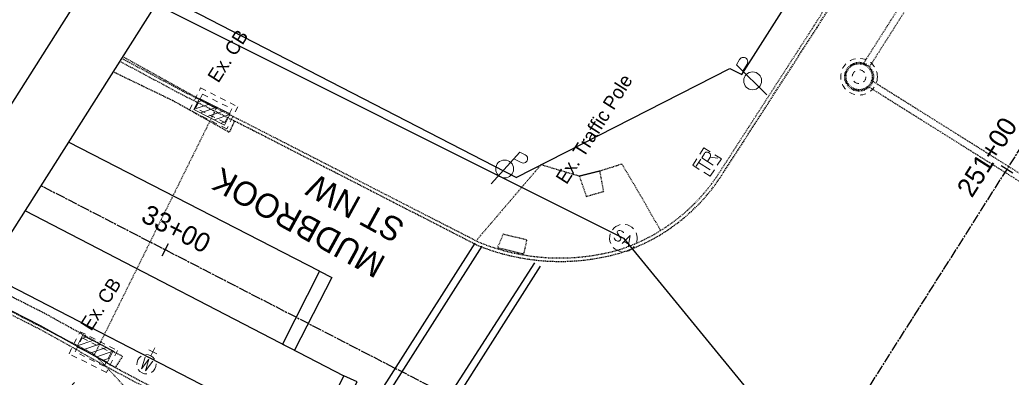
# Model space of a CAD drawing. Header units: feet. Extents: x 2248976 to 2249940, y 437917 to 439150.
# Tile 5 of 14: x 2249298 to 2249441, y 438259 to 438311. Entities that reach past the tile are written whole.
import ezdxf

# ---------------------------------------------------------------- set-up
doc = ezdxf.new("R2010")
doc.units = ezdxf.units.FT
doc.header["$MEASUREMENT"] = 0
doc.header["$PDMODE"] = 3
for name, pattern in [('CL', [2, 0.3, -0.15, 1.4, -0.15]), ('dsolidcl', [0]), ('OhDOT_USTN1', [0.055, 0.014, -0.041]), ('OhDOT_USTN2', [0.11, 0.069, -0.041]), ('OhDOT_USTN3', [0.22, 0.165, -0.055]), ('OhDOT_USTN4', [0.22, 0.11, -0.041, 0.028, -0.041]), ('OhDOT_USTN5', [0.11, 0.055, -0.055]), ('OhDOT_USTN6', [0.223, 0.083, -0.028, 0.028, -0.028, 0.028, -0.028]), ('OhDOT_USTN7', [0.221, 0.11, -0.028, 0.055, -0.028]), ('REDO_Drainage01', [1.6, 0.85, -0.75]), ('rowex', [0]), ('sanex', [0]), ('waterex', [0])]:
    doc.linetypes.add(name, pattern=pattern)
for name, color, linetype in [('BD_X_Building', 231, 'Continuous'), ('DR_X_Cells', 151, 'OhDOT_USTN2'), ('DR_X_Storm_Sewer', 151, 'OhDOT_USTN5'), ('GE_P_CL', 7, 'CL'), ('GE_P_CL_Text', 7, 'Continuous'), ('LT_X_Poles', 2, 'Continuous'), ('PM_X_CL_Double_Solid', 2, 'dsolidcl'), ('PM_X_Crosswalk', 7, 'Continuous'), ('PM_X_Edge_Line', 2, 'Continuous'), ('PM_X_Stop_Line', 7, 'Continuous'), ('PV_X_Curb', 120, 'OhDOT_USTN1'), ('PV_X_EOP', 7, 'OhDOT_USTN3'), ('PV_X_Text', 7, 'Continuous'), ('PV_X_Walk', 120, 'OhDOT_USTN5'), ('RD_X_Cells', 7, 'Continuous'), ('RD_X_Wall', 120, 'OhDOT_USTN1'), ('RW_X_Fee_RW', 6, 'rowex'), ('SG_X_Foundation', 61, 'OhDOT_USTN1'), ('SG_X_PullBox', 7, 'Continuous'), ('SH_Border', 7, 'Continuous'), ('SH_Data', 7, 'Continuous'), ('UT_X_Electric_Cells', 1, 'Continuous'), ('UT_X_Sanitary_Cells', 3, 'Continuous'), ('UT_X_Sanitary_Line', 3, 'sanex'), ('UT_X_Water', 133, 'waterex'), ('UT_X_Water_Cells', 133, 'Continuous')]:
    doc.layers.add(name, color=color, linetype=linetype)
doc.styles.add('Font 70-Main Title', font='txt', dxfattribs={"height": 0.25})
doc.styles.add('Slanted-Normal', font='font31.shx', dxfattribs={"height": 0.14})
doc.styles.add('Straight-Normal', font='font30.shx', dxfattribs={"height": 0.14})

# ---------------------------------------------------------------- blocks, each defined once
blk = doc.blocks.new('MH1D-X')
at = {"layer": 'Defpoints', "color": 61, "linetype": 'OhDOT_USTN6', "lineweight": 53}
blk.add_circle((0, 0), 2, dxfattribs=at)
at = {"layer": 'Defpoints', "color": 20, "linetype": 'REDO_Drainage01', "lineweight": 0}
blk.add_circle((0, 0), 2, dxfattribs=at)
at = {"layer": 'DR_X_Cells', "color": 151, "linetype": 'REDO_Drainage01', "lineweight": 0}
for radius in [2.67, 1]:
    blk.add_circle((0, 0), radius, dxfattribs=at)
blk = doc.blocks.new('A$Cadc35c04')
at = {"layer": 'DR_X_Cells'}
blk.add_blockref('MH1D-X', (0, 0), dxfattribs=at)
blk = doc.blocks.new('CB3-X')
at = {"layer": 'Defpoints', "color": 20, "linetype": 'REDO_Drainage01', "lineweight": 0}
blk.add_lwpolyline([(-2.37, 0.75), (2.37, 0.75), (2.37, -1.5), (-2.37, -1.5), (-2.37, 0.75)], close=True, dxfattribs=at)
at = {"layer": 'Defpoints', "color": 21, "linetype": 'OhDOT_USTN2', "lineweight": 53}
blk.add_point((0, 1.42), dxfattribs=at)
at = {"layer": 'Defpoints', "color": 61, "linetype": 'OhDOT_USTN6', "lineweight": 53}
for p in [(0, 0.75), (-2.37, -0.37), (2.37, -0.37), (0, -1.5)]:
    blk.add_point(p, dxfattribs=at)
at = {"layer": 'Defpoints', "color": 21, "linetype": 'OhDOT_USTN5', "lineweight": 53}
blk.add_point((0, 0), dxfattribs=at)
at = {"layer": 'Defpoints', "color": 40, "linetype": 'OhDOT_USTN4', "lineweight": 53}
blk.add_point((0, 0), dxfattribs=at)
at = {"layer": 'Defpoints', "color": 151, "linetype": 'OhDOT_USTN7', "lineweight": 53}
blk.add_point((0, -0.37), dxfattribs=at)
at = {"layer": 'Defpoints', "color": 223, "linetype": 'OhDOT_USTN1', "lineweight": 53}
blk.add_point((0, -2.17), dxfattribs=at)
at = {"layer": 'DR_X_Cells', "color": 151, "linetype": 'Continuous', "lineweight": 0}
for p, q in [((-2.5, -1.76), (-0.75, 0)), ((-2.5, -0.63), (-1.88, 0)), ((-1.44, -1.83), (0.38, 0)), ((-0.31, -1.83), (1.51, 0)), ((0.82, -1.83), (2.5, -0.14)), ((1.94, -1.83), (2.5, -1.28))]:
    blk.add_line(p, q, dxfattribs=at)
at = {"layer": 'DR_X_Cells', "color": 151, "linetype": 'REDO_Drainage01', "lineweight": 0}
blk.add_lwpolyline([(-3.04, 1.42), (3.04, 1.42), (3.04, -2.17), (-3.04, -2.17), (-3.04, 1.42)], close=True, dxfattribs=at)
at = {"layer": 'DR_X_Cells', "color": 151, "linetype": 'Continuous', "lineweight": 0, "flags": 128}
blk.add_lwpolyline([(-2.5, 0), (2.5, 0), (2.5, -1.83), (-2.5, -1.83), (-2.5, 0)], close=True, dxfattribs=at)
blk = doc.blocks.new('LPOLE')
at = {"layer": 'LT_X_Poles', "color": 2, "linetype": 'Continuous', "lineweight": 0, "flags": 128}
blk.add_lwpolyline([(0.0393, 0.1477), (-0.0394, -0.1516), (0.0788, -0.1516)], dxfattribs=at)
at = {"layer": 'LT_X_Poles', "color": 2, "linetype": 'Continuous', "lineweight": 0}
blk.add_circle((0, 0), 0.065, dxfattribs=at)
blk = doc.blocks.new('SMH')
at = {"layer": 'Defpoints', "color": 3, "linetype": 'Continuous', "lineweight": 30}
blk.add_point((0, 0), dxfattribs=at)
at = {"layer": 'UT_X_Sanitary_Cells', "color": 3, "linetype": 'Continuous', "lineweight": 0, "flags": 128}
for points in [[(-0.0166, 0.0343), (-0.0179, 0.0356), (-0.0198, 0.0368), (-0.0254, 0.0387), (-0.0324, 0.04), (-0.0374, 0.04), (-0.0393, 0.04), (-0.0475, 0.0381), (-0.0544, 0.0343), (-0.0588, 0.0293), (-0.0601, 0.0242), (-0.0601, 0.0205), (-0.0588, 0.0154), (-0.0538, 0.011), (-0.0191, -0.0079), (-0.016, -0.0104), (-0.0147, -0.0129), (-0.0135, -0.0167), (-0.0135, -0.0205), (-0.0141, -0.0242), (-0.0147, -0.0268), (-0.016, -0.0299), (-0.0173, -0.0324), (-0.0185, -0.0343), (-0.0204, -0.0362), (-0.0223, -0.0375), (-0.0248, -0.0387), (-0.0267, -0.0394), (-0.0324, -0.04), (-0.0412, -0.04), (-0.0469, -0.0387), (-0.0551, -0.0343), (-0.0601, -0.0305)], [(0.0105, -0.04), (0.0356, 0.04), (0.0602, -0.04)], [(0.0539, -0.0211), (0.0168, -0.0211)]]:
    blk.add_lwpolyline(points, dxfattribs=at)
at = {"layer": 'UT_X_Sanitary_Cells', "color": 3, "linetype": 'Continuous', "lineweight": 0}
for start, end in [(130.0806, 170.07213), (70.05767, 110.10608), (10.01689, 50.03919), (190.01689, 230.03919), (310.01144, 350.02638), (250.05767, 290.04731)]:
    blk.add_arc((0, 0), 0.1, start, end, dxfattribs=at)
blk = doc.blocks.new('WGV')
at = {"layer": 'UT_X_Water_Cells', "color": 133, "linetype": 'Continuous', "lineweight": 0}
for p, q in [((0.0318, 0.1018), (-0.0318, 0.1018)), ((0, 0.07), (0, 0.1336))]:
    blk.add_line(p, q, dxfattribs=at)
at = {"layer": 'UT_X_Water_Cells', "color": 133, "linetype": 'Continuous', "lineweight": 0, "flags": 128}
blk.add_lwpolyline([(-0.0318, 0.041), (-0.0159, -0.0452), (0, 0.041), (0.016, -0.0452), (0.0318, 0.041)], dxfattribs=at)
at = {"layer": 'UT_X_Water_Cells', "color": 133, "linetype": 'Continuous', "lineweight": 0, "extrusion": (0, 0, -1)}
blk.add_arc((0, 0.0001), 0.07, 330.01836, 29.98164, dxfattribs=at)
at = {"layer": 'UT_X_Water_Cells', "color": 133, "linetype": 'Continuous', "lineweight": 0}
for start, end in [(60.01836, 120.01574), (330.01836, 29.98164), (239.98426, 299.98164)]:
    blk.add_arc((0, 0.0001), 0.07, start, end, dxfattribs=at)
blk = doc.blocks.new('PP')
at = {"layer": 'UT_X_Electric_Cells', "color": 1, "linetype": 'Continuous', "lineweight": 0}
for p, q in [((0.0428, 0.16), (-0.0375, -0.14)), ((0.0428, 0.16), (0.0853, 0.16)), ((0.0257, 0.0963), (0.0853, 0.0963))]:
    blk.add_line(p, q, dxfattribs=at)
blk.add_circle((0, 0), 0.065, dxfattribs=at)
at = {"layer": 'UT_X_Electric_Cells', "color": 1, "linetype": 'Continuous', "lineweight": 0, "extrusion": (0, 0, -1)}
blk.add_arc((-0.086, 0.1281), 0.0319, 88.8767, 271.1233, dxfattribs=at)
blk = doc.blocks.new('SIGPB')
at = {"layer": 'SG_X_PullBox', "color": 7, "linetype": 'Continuous', "lineweight": 0, "flags": 128}
for points in [[(-0.02, 0.075), (-0.075, 0.075), (-0.075, 0.02)], [(0.075, 0.02), (0.075, 0.075), (0.02, 0.075)], [(-0.0678, 0.05), (-0.0056, 0.05)], [(-0.0363, 0.05), (-0.0363, -0.05)], [(0.0056, -0.05), (0.0056, 0.05), (0.0434, 0.05), (0.0473, 0.0492), (0.0528, 0.0476), (0.0552, 0.0461), (0.0576, 0.0445), (0.0607, 0.0405), (0.0631, 0.0366), (0.0646, 0.0303), (0.0646, 0.0209), (0.0639, 0.0177), (0.0623, 0.013), (0.0591, 0.0075), (0.056, 0.0051), (0.0536, 0.0035), (0.052, 0.0027), (0.0497, 0.002), (0.0426, 0.0012), (0.0056, 0.0012)], [(0.0426, 0.0012), (0.0646, -0.05)], [(-0.075, -0.02), (-0.075, -0.075), (-0.02, -0.075)], [(0.02, -0.075), (0.075, -0.075), (0.075, -0.02)]]:
    blk.add_lwpolyline(points, dxfattribs=at)

msp = doc.modelspace()

# ---------------------------------------------------------------- linework, layer by layer
at = {"layer": 'DR_X_Cells'}
for p, q in [((2249547.782, 438504.054, 1082.408), (2249420.757, 438304.197, 1083.113)), ((2249548.626, 438503.517, 1082.408), (2249421.601, 438303.66, 1083.113)), ((2249422.047, 438301.689, 1083.095), (2249469.585, 438271.885, 1082.414)), ((2249421.516, 438300.842, 1083.095), (2249469.1, 438271.009, 1082.413))]:
    msp.add_line(p, q, dxfattribs=at)
at = {"layer": 'DR_X_Storm_Sewer'}
msp.add_line((2249291.245, 438271, 1084.321), (2249308.854, 438261.89, 1084.321), dxfattribs=at)
at = {"layer": 'DR_X_Storm_Sewer', "elevation": 1083.02}
msp.add_lwpolyline([(2249312.961, 438305.242), (2249326.559, 438297.689), (2249308.854, 438261.89), (2249327.854, 438241.589)], dxfattribs=at)
at = {"layer": 'GE_P_CL', "color": 1}
for p, q in [((2249392.579, 438211.391), (2249575.55, 438499.905)), ((2249301.049, 438286.459, 2171.273), (2249405.912, 438232.416, 2171.273))]:
    msp.add_line(p, q, dxfattribs=at)
at = {"layer": 'GE_P_CL_Text'}
for p, q in [((2249442.503, 438288.246), (2249440.814, 438289.317)), ((2249318.723, 438276.226, -2171.273), (2249319.639, 438278.004, -2171.273))]:
    msp.add_line(p, q, dxfattribs=at)
at = {"layer": 'PM_X_CL_Double_Solid'}
msp.add_line((2249341.627, 438274.012, 1083.248), (2249305.059, 438292.782, 1083.248), dxfattribs=at)
at = {"layer": 'PM_X_Crosswalk', "flags": 128}
for points, elevation in [([(2249342.295, 438243.599), (2249364.27, 438278.052)], 1083.173), ([(2249365.215, 438277.627), (2249343.117, 438242.892)], 1083.163), ([(2249348.481, 438237.242), (2249372.933, 438275.236)], 1083.338), ([(2249373.709, 438274.737), (2249349.835, 438237.166)], 1083.116)]:
    msp.add_lwpolyline(points, dxfattribs=dict(at, elevation=elevation))
at = {"layer": 'PM_X_Edge_Line'}
msp.add_line((2249298.738, 438282.816, 1084.895), (2249345.127, 438258.78, 1084.895), dxfattribs=at)
at = {"layer": 'PM_X_Stop_Line'}
for p, q in [((2249341.627, 438274.012, 1083.248), (2249336.206, 438263.402, 191.698)), ((2249343.408, 438273.102, 1083.248), (2249337.987, 438262.492, 191.698)), ((2249341.627, 438274.012, 1083.248), (2249343.408, 438273.102, 1083.248)), ((2249336.206, 438263.402, 191.698), (2249337.987, 438262.492, 191.698))]:
    msp.add_line(p, q, dxfattribs=at)
at = {"layer": 'PM_X_Stop_Line', "elevation": 1084.895, "flags": 128}
msp.add_lwpolyline([(2249345.127, 438258.78), (2249340.086, 438248.951), (2249341.964, 438247.919), (2249347.071, 438257.916), (2249345.127, 438258.78)], dxfattribs=at)
at = {"layer": 'PV_X_Curb'}
for p, q in [((2249312.526, 438304.556, 1083.214), (2249321.503, 438299.741, 1083.214)), ((2249312.794, 438304.979, 1083.214), (2249321.733, 438300.185, 1083.214)), ((2249321.733, 438300.185, 1083.214), (2249329.79, 438296.126, 1083.214)), ((2249321.503, 438299.741, 1083.214), (2249329.224, 438295.851, 1083.214)), ((2249300.784, 438265.599, 1082.708), (2249290.972, 438270.569, 1082.708)), ((2249311.614, 438259.561, 1082.708), (2249300.784, 438265.599, 1082.708)), ((2249311.624, 438259.556, 1082.708), (2249336.627, 438246.3, 1083.904))]:
    msp.add_line(p, q, dxfattribs=at)
at = {"layer": 'PV_X_Curb', "elevation": 1083.133}
for points in [[(2249400.009, 438288.652), (2249413.608, 438309.736), (2249439.173, 438350.225), (2249463.721, 438388.675), (2249492.537, 438433.75), (2249521.35, 438478.959)], [(2249364.614, 438278.293), (2249329.788, 438296.124)]]:
    msp.add_lwpolyline(points, dxfattribs=at)
at = {"layer": 'PV_X_Curb'}
for centre, radius, start, end in [((2249376.869, 438303.085, 1083.102), 27.272, 287.95546, 328.03209), ((2249376.594, 438307.269, 1083.133), 31.353, 247.46299, 286.10491)]:
    msp.add_arc(centre, radius, start, end, dxfattribs=at)
at = {"layer": 'PV_X_EOP'}
for p, q in [((2249320.259, 438298.8, 1083.133), (2249311.542, 438303.005, 1083.133)), ((2249328.47, 438294.193, 1083.133), (2249320.259, 438298.8, 1083.133)), ((2249329.224, 438295.851, 1083.133), (2249328.47, 438294.193, 1083.133)), ((2249364.386, 438277.848, 1083.133), (2249329.224, 438295.851, 1083.133)), ((2249292.26, 438272.6, 1083.904), (2249301.537, 438267.919, 1083.904)), ((2249301.537, 438267.919, 1083.904), (2249312.936, 438261.604, 1083.904)), ((2249312.936, 438261.604, 1082.838), (2249311.858, 438259.998, 1082.708)), ((2249311.858, 438259.998, 1082.708), (2249336.861, 438246.742, 1083.904))]:
    msp.add_line(p, q, dxfattribs=at)
at = {"layer": 'PV_X_EOP', "elevation": 1083.133}
msp.add_lwpolyline([(2249400.429, 438288.381), (2249414.03, 438309.467), (2249439.595, 438349.957), (2249464.143, 438388.406), (2249492.958, 438433.481), (2249521.757, 438478.666), (2249527.519, 438486.774), (2249527.924, 438486.297), (2249534.326, 438498.023), (2249539.64, 438506.6), (2249541.292, 438505.431), (2249545.569, 438512.27), (2249544.094, 438513.094), (2249548.049, 438517.346)], dxfattribs=at)
at = {"layer": 'PV_X_EOP'}
for centre, radius, start, end in [((2249376.869, 438303.085, 1083.102), 27.772, 287.95546, 328.03209), ((2249376.594, 438307.269, 1083.133), 31.853, 247.46299, 286.10491)]:
    msp.add_arc(centre, radius, start, end, dxfattribs=at)
at = {"layer": 'PV_X_Walk', "elevation": 1083.425, "flags": 128}
msp.add_lwpolyline([(2249391.229, 438279.955), (2249388.25, 438285.167), (2249385.632, 438289.582), (2249382.423, 438288.557), (2249379.434, 438287.808), (2249373.831, 438289.475), (2249364.53, 438278.574)], dxfattribs=at)
at = {"layer": 'PV_X_Walk', "elevation": 1083.307, "flags": 128}
msp.add_lwpolyline([(2249368.33, 438279.365), (2249367.507, 438277.441), (2249371.354, 438276.512), (2249371.8, 438278.528)], close=True, dxfattribs=at)
at = {"layer": 'RD_X_Cells'}
for p, q in [((2249301.019, 438266.04, 1082.708), (2249291.241, 438270.993, 1082.708)), ((2249311.858, 438259.998, 1082.708), (2249301.019, 438266.04, 1082.708))]:
    msp.add_line(p, q, dxfattribs=at)
at = {"layer": 'RW_X_Fee_RW'}
for p, q in [((2249403.059, 438302.604, 1083.62), (2249485.536, 438432.656, 1083.62)), ((2249370.22, 438287.65, 1083.62), (2249318.657, 438314.224, 1083.62)), ((2249370.22, 438287.65, 1083.62), (2249401.333, 438303.486, 1083.62)), ((2249401.333, 438303.486, 1083.62), (2249403.059, 438302.604, 1083.62))]:
    msp.add_line(p, q, dxfattribs=at)
at = {"layer": 'SG_X_Foundation', "color": 1, "elevation": 1084.076}
msp.add_lwpolyline([(2249379.434, 438287.808), (2249380.434, 438284.874), (2249382.967, 438285.611), (2249382.423, 438288.557), (2249379.434, 438287.808)], dxfattribs=at)
at = {"layer": 'SH_Border'}
for p, q in [((2249568.679, 438727.136), (2249204.494, 438152.881)), ((2249571.768, 438713.335), (2249218.295, 438155.97))]:
    msp.add_line(p, q, dxfattribs=at)
at = {"layer": 'UT_X_Sanitary_Line'}
for p, q in [((2249308.802, 438317.356, 1085.603), (2249385.834, 438278.818, 1085.603)), ((2249385.834, 438278.818, 1085.603), (2249438.464, 438214.649, 1085.603))]:
    msp.add_line(p, q, dxfattribs=at)
at = {"layer": 'UT_X_Water'}
msp.add_line((2249294.178, 438273.126), (2249423.415, 438206.521), dxfattribs=at)

# ---------------------------------------------------------------- block references
at = {"layer": 'BD_X_Building'}
msp.add_blockref('A$Cadc35c04', (2249420.141, 438302.294, 1083.119), dxfattribs=at)
at = {"layer": 'DR_X_Cells'}
for p, rotation in [((2249326.373, 438298.023, 1082.516), 333.2739635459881), ((2249308.501, 438261.89, 1082.54), 153.273963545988)]:
    msp.add_blockref('CB3-X', p, dxfattribs=dict(at, rotation=rotation))
at = {"layer": 'GE_P_CL', "color": 1, "xscale": 20, "yscale": 20, "zscale": 20, "rotation": 331.9626624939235}
msp.add_blockref('LPOLE', (2249303.861, 438255.549, 1083.438), dxfattribs=at)
at = {"layer": 'RD_X_Cells', "xscale": 20, "yscale": 20, "zscale": 20, "rotation": 332.7346172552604}
for name, p in [('PP', (2249368.547, 438288.873, 1083.915)), ('WGV', (2249316.41, 438260.452, 1082.829))]:
    msp.add_blockref(name, p, dxfattribs=at)
at = {"layer": 'RD_X_Wall', "xscale": 20, "yscale": 20, "zscale": 20, "rotation": 57.61767281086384}
msp.add_blockref('SIGPB', (2249398.022, 438289.869, 1084.097), dxfattribs=at)
at = {"layer": 'UT_X_Electric_Cells', "xscale": 20, "yscale": 20, "zscale": 20, "rotation": 59.99999999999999}
msp.add_blockref('PP', (2249404.649, 438301.699, 1084.24), dxfattribs=at)
at = {"layer": 'UT_X_Sanitary_Cells', "xscale": 20, "yscale": 20, "zscale": 20, "rotation": 332.7346172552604}
msp.add_blockref('SMH', (2249385.834, 438278.818, 1083.593), dxfattribs=at)

# ---------------------------------------------------------------- texts
at = {"layer": 'GE_P_CL_Text', "char_height": 2.8, "width": 30.81744, "attachment_point": 8, "style": 'Slanted-Normal'}
for s, insert, rotation in [('251+00', (2249439.97, 438289.853), 57.61767), ('33+00', (2249320.097, 438278.893, -2171.273), 332.73467)]:
    msp.add_mtext(s, dxfattribs=dict(at, insert=insert, rotation=rotation))
at = {"layer": 'PV_X_Text', "char_height": 2, "width": 725.59682, "attachment_point": 1, "rotation": 57.61767, "style": 'Straight-Normal'}
for s, insert in [('Ex. CB', (2249325.189, 438302.338, 1086.254)), ('Ex. Traffic Pole', (2249375.871, 438287.577, 1086.254)), ('Ex. CB', (2249306.692, 438266.246, 1086.254))]:
    msp.add_mtext(s, dxfattribs=dict(at, insert=insert))
at = {"layer": 'SH_Data', "insert": (2249349.778, 438272.869), "char_height": 3.5, "width": 92.94567, "attachment_point": 1, "rotation": 151.25337, "style": 'Font 70-Main Title'}
msp.add_mtext('MUDBROOK\\PST NW', dxfattribs=at)

doc.saveas('drawing.dxf')
